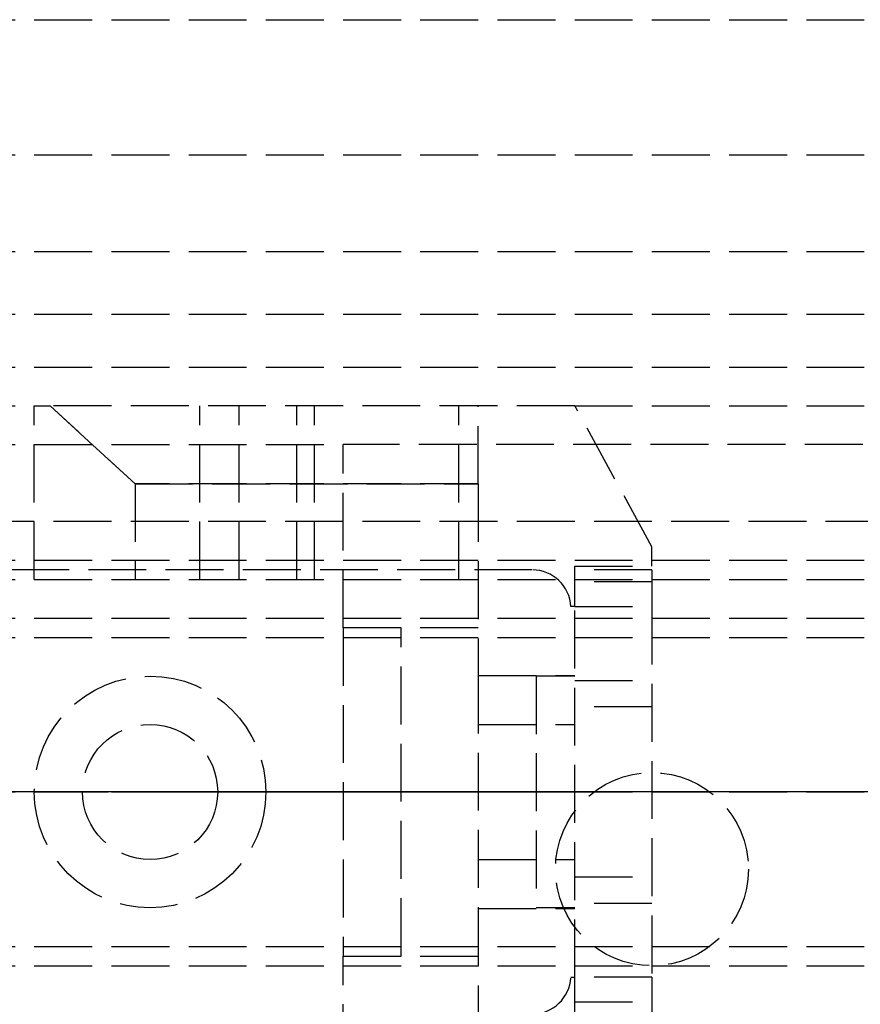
# Model space of a CAD drawing. Header units: millimetres. Extents: x 0 to 2050, y -94 to 94.
# Tile 6 of 13: x 16 to 37, y -5 to 20. Entities that reach past the tile are written whole.
import ezdxf

# ---------------------------------------------------------------- set-up
doc = ezdxf.new("R2010")
doc.units = ezdxf.units.MM
doc.header["$LTSCALE"] = 10
doc.linetypes.add('ALLCAD_Strich', pattern=[0.2, 0.15, -0.05])
doc.layers.add('BESCH_KONT_sich_schn_ansi_2d', color=40, linetype='Continuous')
doc.layers.add('BESCH_KONT_sich_schn_grun_2d', color=10, linetype='Continuous')

msp = doc.modelspace()

# ---------------------------------------------------------------- linework, layer by layer
at = {"layer": 'BESCH_KONT_sich_schn_ansi_2d', "linetype": 'ALLCAD_Strich'}
for p, q in [((0, 0, 7), (995, 0, 7)), ((0, 0, 2301), (995, 0, 2301)), ((0, 0, 2368), (2050, 0, 2368)), ((2050, 0, 2418), (0, 0, 2418)), ((0, 0, 6), (995, 0, 6)), ((0, 0, 24), (1055, 0, 24)), ((1055, 0, 2307), (0, 0, 2307)), ((0, 0, 2337), (2050, 0, 2337)), ((2050, 0, 2338.5), (0, 0, 2338.5)), ((0, 0, 2365.5), (2050, 0, 2365.5)), ((0, 0, 2339.5), (2050, 0, 2339.5)), ((0, 0, 2335), (2050, 0, 2335)), ((0, 0, 2363.5), (2050, 0, 2363.5)), ((0, 0, 2363), (2050, 0, 2363)), ((0, 0, 23), (1055, 0, 23)), ((0, 0, 24), (1055, 0, 24)), ((16, 0, 2356.024), (16, 0, 2354.556)), ((16.413, 0, 2356.4), (16, 0, 2356.024)), ((16, 0, 2349.576), (16.413, 0, 2349.2)), ((16, 0, 2351.044), (16, 0, 2349.576)), ((16, 0, 2354.556), (20.287, 0, 2353.587)), ((20.287, 0, 2352.013), (16, 0, 2351.044)), ((22, 0, 2361), (16, 0, 2361)), ((22, 0, 2360.5), (16, 0, 2360.5)), ((16, 0, 2360.5), (16, 0, 2361)), ((17.25, 0, 2362), (16, 0, 2361)), ((18.611, 0, 2358.4), (16.413, 0, 2356.4)), ((30, 0, 2356.4), (16.413, 0, 2356.4)), ((16.413, 0, 2349.2), (18.611, 0, 2347.2)), ((16.413, 0, 2349.2), (30, 0, 2349.2)), ((17.25, 0, 2365.5), (17.25, 0, 2363.5)), ((20.75, 0, 2362), (17.25, 0, 2362)), ((17.25, 0, 2362), (17.25, 0, 2365.5)), ((27.5, 0, 2358.4), (18.611, 0, 2358.4)), ((18.611, 0, 2347.2), (27.5, 0, 2347.2)), ((20.75, 0, 2365.5), (20.75, 0, 2363.5)), ((20.75, 0, 2362), (22, 0, 2361)), ((20.75, 0, 2362), (20.75, 0, 2365.5)), ((21.304, 0, 2353.717), (22.803, 0, 2354.489)), ((22.803, 0, 2351.111), (21.304, 0, 2351.883)), ((22, 0, 2360.5), (22, 0, 2361)), ((23.261, 0, 2354.6), (27, 0, 2354.6)), ((27, 0, 2351), (23.261, 0, 2351)), ((24, 0, 2356.4), (24, 0, 2349.2)), ((24, 0, 2349.2), (25.5, 0, 2349.2)), ((49.061, 0, 2310), (24, 0, 2310)), ((24, 0, 2310), (24, 0, 2307)), ((25.5, 0, 2355.1), (27.5, 0, 2355.1)), ((25.5, 0, 2349.2), (25.5, 0, 2355.1)), ((27.5, 0, 2363.3), (30, 0, 2363.3)), ((27.5, 0, 2363.3), (27.5, 0, 2358.4)), ((27.5, 0, 2358.4), (27.5, 0, 2354.1)), ((30, 0, 2342.3), (27.5, 0, 2342.3)), ((27.5, 0, 2347.2), (27.5, 0, 2342.3)), ((27.5, 0, 2351.5), (27.5, 0, 2347.2)), ((27.5, 0, 2354.1), (27.5, 0, 2351.5)), ((27.5, 0, 2348.05), (30, 0, 2348.05)), ((27.5, 0, 2344.55), (30, 0, 2344.55)), ((27.5, 0, 2361.05), (30, 0, 2361.05)), ((27.5, 0, 2357.55), (30, 0, 2357.55)), ((28.901, 0, 2365.5), (28.901, 0, 2363.5)), ((29, 0, 2362.5), (29, 0, 2359.5)), ((29, 0, 2359.5), (29, 0, 2356.5)), ((30, 0, 2356.5), (29, 0, 2356.5)), ((30, 0, 2362.5), (29, 0, 2362.5)), ((29, 0, 2349.5), (29, 0, 2346.5)), ((29, 0, 2346.5), (29, 0, 2343.5)), ((30, 0, 2343.5), (29, 0, 2343.5)), ((30, 0, 2349.5), (29, 0, 2349.5)), ((29.5, 0, 2307), (29.5, 0, 2310)), ((29.9, 0, 2363.5), (29.9, 0, 2365.5)), ((30, 0, 2363.498), (29.995, 0, 2363.498)), ((30, 0, 2363.5), (29.995, 0, 2363.5)), ((30, 0, 2363.498), (29.995, 0, 2363.498)), ((30, 0, 2363.497), (29.995, 0, 2363.497)), ((30, 0, 2363.495), (29.995, 0, 2363.495)), ((30, 0, 2363.492), (29.995, 0, 2363.492)), ((30, 0, 2363.496), (29.995, 0, 2363.496)), ((30, 0, 2363.497), (29.995, 0, 2363.497)), ((30, 0, 2363.497), (29.995, 0, 2363.497)), ((30, 0, 2363.498), (29.995, 0, 2363.498)), ((30, 0, 2363.493), (29.995, 0, 2363.493)), ((30, 0, 2363.495), (29.995, 0, 2363.495)), ((29.995, 0, 2363.495), (29.995, 0, 2363.492)), ((30, 0, 2363.492), (29.995, 0, 2363.492)), ((30, 0, 2363.497), (29.995, 0, 2363.497)), ((29.995, 0, 2363.495), (29.995, 0, 2363.497)), ((29.995, 0, 2363.5), (29.995, 0, 2363.497)), ((32, 0, 2360.006), (30, 0, 2356.4)), ((32, 0, 2360.5), (30, 0, 2360.5)), ((30, 0, 2360.5), (30, 0, 2361.537)), ((30, 0, 2345.1), (32, 0, 2345.1)), ((30, 0, 2360.5), (30, 0, 2356.4)), ((30, 0, 2349.2), (30, 0, 2345.1)), ((30, 0, 2342.3), (30, 0, 2345.1)), ((30, 0, 2356.4), (30, 0, 2349.2)), ((30, 0, 2349.2), (32, 0, 2345.594)), ((30, 0, 2342.1), (30, 0, 2342.3)), ((30, 0, 2363.5), (30, 0, 2361.537)), ((30, 0, 2344.804), (32, 0, 2344.804)), ((32, 0, 2342.376), (30, 0, 2342.376)), ((30, 0, 2342.1), (32, 0, 2342.1)), ((32, 0, 2345.529), (30, 0, 2345.529)), ((30, 0, 2359.501), (32, 0, 2359.501)), ((32, 0, 2360.5), (32, 0, 2360.006)), ((32, 0, 2345.594), (32, 0, 2360.006)), ((32, 0, 2345.594), (32, 0, 2345.1)), ((32, 0, 2344.804), (32, 0, 2342.376)), ((32, 0, 2342.376), (32, 0, 2342.1)), ((32, 0, 2345.1), (32, 0, 2344.804)), ((32, 0, 2363.5), (32, 0, 2360.5)), ((34.5, 0, 2307), (34.5, 0, 2310))]:
    msp.add_line(p, q, dxfattribs=at)
at = {"layer": 'BESCH_KONT_sich_schn_ansi_2d', "linetype": 'ALLCAD_Strich', "extrusion": (0, -1, 0)}
for centre, start, end in [((20.617, 2355.05), 257.2662, 297.2662), ((20.617, 2350.55), 62.7338, 102.7338)]:
    msp.add_arc(centre, 1.5, start, end, dxfattribs=at)
at = {"layer": 'BESCH_KONT_sich_schn_ansi_2d', "linetype": 'ALLCAD_Strich', "extrusion": (0, 1, 0)}
for centre, radius, start, end in [((-23.261, 2353.6), 1, 62.7338, 90), ((-23.261, 2352), 1, 270, 297.2662), ((-27, 2354.1), 0.5, 90, 180), ((-27, 2351.5), 0.5, 180, 270), ((-30, 2363.5), 2, 90, 180)]:
    msp.add_arc(centre, radius, start, end, dxfattribs=at)
at = {"layer": 'BESCH_KONT_sich_schn_grun_2d', "linetype": 'ALLCAD_Strich'}
for p, q in [((0, 20), (1055, 20)), ((0, 16.5), (2050, 16.5)), ((0, 14), (2050, 14)), ((0, 12.375), (2050, 12.375)), ((0, 11), (1055, 11)), ((0, 10), (16, 10)), ((0, 10), (16, 10)), ((16, 5.5), (16, 10)), ((16, 10), (16.413, 10)), ((16.413, 10), (18.611, 7.976)), ((18.611, 7.976), (16.413, 10)), ((30, 10), (16.413, 10)), ((20.287, 5.5), (20.287, 10)), ((21.304, 5.5), (21.304, 10)), ((22.803, 5.5), (22.803, 10)), ((23.261, 5.5), (23.261, 10)), ((27, 5.5), (27, 10)), ((27.5, 7.976), (27.5, 10)), ((30, 10), (1055, 10)), ((30, 10), (1055, 10)), ((32, 6.35), (30, 10)), ((0, 9), (24, 9)), ((59.461, 9), (24, 9)), ((24, 4.25), (24, 9)), ((27.5, 7.976), (18.611, 7.976)), ((18.611, 7.976), (18.611, 5.5)), ((18.611, 7.976), (27.5, 7.976)), ((27.5, 7.976), (27.5, 3.016)), ((2050, 7), (0, 7)), ((32, 5.85), (32, 6.35)), ((0, 6), (172, 6)), ((28.901, 5.75), (1, 5.75)), ((30, 4.8), (30, 5.85)), ((30, 5.85), (32, 5.85)), ((32, 5.75), (30, 5.75)), ((32, 5.75), (32, 4.8)), ((0, 5.5), (2050, 5.5)), ((32, 5.44), (30, 5.44)), ((30, 4.8), (29.9, 4.8)), ((30, 4.8), (32, 4.8)), ((30, -4.8), (30, 4.8)), ((32, 4.8), (32, -4.8)), ((0, 4.5), (2050, 4.5)), ((27.5, 4.25), (24, 4.25)), ((24, 4.25), (24, -4.25)), ((25.5, -4.25), (25.5, 4.25)), ((0, 4), (2050, 4)), ((27.5, 3.016), (30, 3.016)), ((27.5, 3.016), (27.5, -3.016)), ((29, 3), (29, -3)), ((30, 3), (29, 3)), ((30, 2.89), (32, 2.89)), ((32, 2.2), (30, 2.2)), ((27.5, 1.75), (30, 1.75)), ((29.995, 0.002), (29.995, 0.005)), ((30, 0.005), (29.995, 0.005)), ((30, 0.003), (29.995, 0.003)), ((29.995, 0.002), (29.995, 0.001)), ((30, 0.002), (29.995, 0.002)), ((29.995, 0.002), (30, 0.002)), ((30, 0.001), (29.995, 0.001)), ((30, 0.001), (29.995, 0.001)), ((29.995, 0.001), (29.995, -0.001)), ((30, 0), (29.995, 0)), ((30, -0.001), (29.995, -0.001)), ((30, -0.002), (29.995, -0.002)), ((29.995, -0.006), (29.995, -0.002)), ((29.995, -0.004), (30, -0.004)), ((30, -0.004), (29.995, -0.004)), ((30, -0.006), (29.995, -0.006)), ((29.995, -0.006), (29.995, -0.008)), ((30, -0.006), (29.995, -0.006)), ((30, -0.007), (29.995, -0.007)), ((30, -0.008), (29.995, -0.008)), ((29.995, -0.012), (29.995, -0.009)), ((30, -0.009), (29.995, -0.009)), ((30, -0.011), (29.995, -0.011)), ((29.995, -0.012), (30, -0.012)), ((29.995, -0.012), (29.995, -0.012)), ((30, -0.012), (29.995, -0.012)), ((30, -0.012), (29.995, -0.012)), ((29.995, -0.012), (29.995, -0.015)), ((30, -0.012), (29.995, -0.012)), ((30, -0.013), (29.995, -0.013)), ((30, -0.015), (29.995, -0.015)), ((27.5, -1.75), (30, -1.75)), ((30, -2.2), (32, -2.2)), ((27.5, -3.016), (30, -3.016)), ((27.5, -3.016), (27.5, -7.976)), ((30, -3), (29, -3)), ((32, -2.89), (30, -2.89)), ((0, -4), (2050, -4)), ((24, -4.25), (27.5, -4.25)), ((24, -9), (24, -4.25)), ((0, -4.5), (2050, -4.5)), ((29.9, -4.8), (30, -4.8)), ((30, -5.85), (30, -4.8)), ((32, -4.8), (30, -4.8)), ((32, -4.8), (32, -5.75)), ((30, -5.44), (32, -5.44))]:
    msp.add_line(p, q, dxfattribs=at)
for centre, radius in [((19, 0), 3), ((19, 0), 1.75), ((19, 0), 1.75), ((32, -2), 2.5)]:
    msp.add_circle(centre, radius, dxfattribs=at)
for centre, start, end in [((28.901, 4.75), 2.866, 90), ((28.901, -4.75), 270, 357.134)]:
    msp.add_arc(centre, 1, start, end, dxfattribs=at)

doc.saveas('drawing.dxf')
